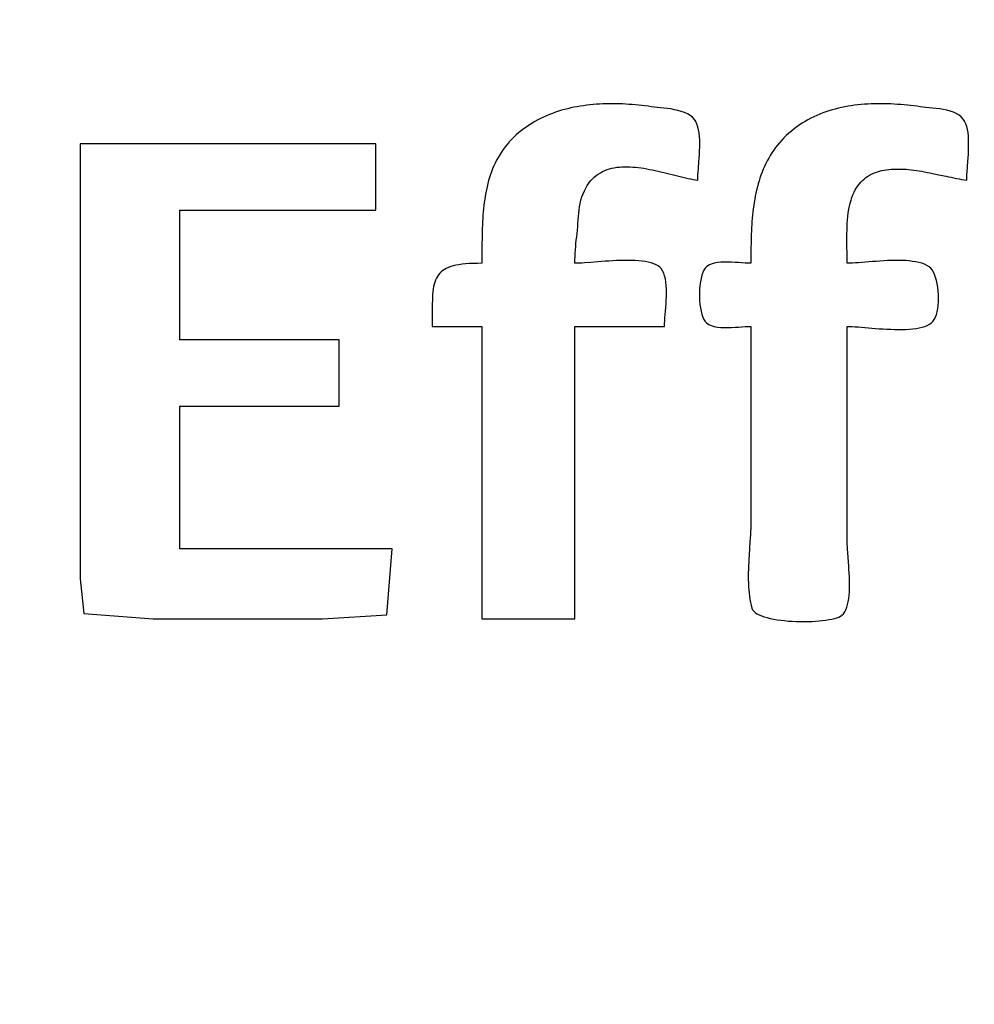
# Model space of a CAD drawing. Header units: inches. Extents: x 0 to 16, y 0 to 10.
# Tile 11 of 37: x 13.707 to 13.831, y 1.259 to 1.386. Entities that reach past the tile are written whole.
import ezdxf

# ---------------------------------------------------------------- set-up
doc = ezdxf.new("R2010")
doc.units = ezdxf.units.IN
doc.header["$LTSCALE"] = 0.935
doc.header["$MEASUREMENT"] = 0
doc.layers.get('0').update_dxf_attribs({"linetype": 'CONTINUOUS'})
doc.styles.get("Standard").update_dxf_attribs({"font": 'txt', "width": 0.8})
doc.dimstyles.new('DIMSTYLE_2', dxfattribs={"dimtxt": 0.15625, "dimasz": 0.1875, "dimexe": 0.125, "dimexo": 0.0625, "dimgap": 0.039062, "dimtad": 0, "dimtih": 1, "dimtoh": 1, "dimlfac": 15.384615, "dimzin": 4, "dimdsep": 46, "dimtxsty": 'Standard', "dimblk": '_FILLED', "dimblk1": '_FILLED', "dimblk2": '_FILLED', "dimcen": 0.09, "dimazin": 1, "dimtfac": 1, "dimtofl": 0, "dimtmove": 0, "dimatfit": 3, "dimldrblk": '_FILLED', "dimfxl": 1, "dimtolj": 1, "dimtzin": 4, "dimarcsym": 0})

# ---------------------------------------------------------------- blocks, each defined once
blk = doc.blocks.new('*D15')
at = {"color": 2, "linetype": 'Continuous', "transparency": 16777216}
for p, q in [((11.64229, 3.47656), (11.6699, 3.47656)), ((11.6699, 3.47656), (11.75016, 2.93135)), ((11.75016, 2.93135), (13.1578, 2.93135))]:
    blk.add_line(p, q, dxfattribs=at)
at = {"color": 2, "linetype": 'Continuous', "transparency": 16777216, "insert": (13.23592, 3.00948), "char_height": 0.15625, "width": 0.625, "attachment_point": 1, "line_spacing_factor": 0.9}
blk.add_mtext('34.12', dxfattribs=at)
blk = doc.blocks.new('_FILLED')
at = {"color": 0, "linetype": 'ByBlock'}
blk.add_solid([(0, 0), (-1, 0.16667), (-1, -0.16667)], dxfattribs=at)
blk = doc.blocks.new('*D17')
at = {"color": 2, "linetype": 'Continuous', "transparency": 16777216}
for p, q in [((11.43921, 3.50789), (11.73147, 3.50789)), ((11.73147, 3.50789), (11.77388, 3.17282)), ((11.77388, 3.17282), (13.1578, 3.17282))]:
    blk.add_line(p, q, dxfattribs=at)
at = {"color": 2, "linetype": 'Continuous', "transparency": 16777216, "insert": (13.23592, 3.25095), "char_height": 0.15625, "width": 0.625, "attachment_point": 1, "line_spacing_factor": 0.9}
blk.add_mtext('34.60', dxfattribs=at)
blk = doc.blocks.new('*D18')
at = {"color": 2, "linetype": 'Continuous', "transparency": 16777216}
for p, q in [((11.33237, 3.51328), (11.47623, 3.87407)), ((11.47623, 3.87407), (13.1578, 3.87407)), ((11.27103, 3.51328), (11.33237, 3.51328))]:
    blk.add_line(p, q, dxfattribs=at)
at = {"color": 2, "linetype": 'Continuous', "transparency": 16777216, "insert": (13.23592, 3.9522), "char_height": 0.15625, "width": 0.625, "attachment_point": 1, "line_spacing_factor": 0.9}
blk.add_mtext('34.69', dxfattribs=at)
blk = doc.blocks.new('*D19')
at = {"color": 2, "linetype": 'Continuous', "transparency": 16777216}
blk.add_line((11.85891, 3.50959), (13.1578, 3.50959), dxfattribs=at)
at = {"color": 2, "linetype": 'Continuous', "transparency": 16777216, "insert": (13.23592, 3.58772), "char_height": 0.15625, "width": 0.625, "attachment_point": 1, "line_spacing_factor": 0.9}
blk.add_mtext('34.63', dxfattribs=at)

msp = doc.modelspace()

# ---------------------------------------------------------------- linework, layer by layer
at = {"color": 2, "linetype": 'Continuous'}
for p, q in [((13.77829, 1.37495), (13.77789, 1.37485)), ((13.7787, 1.37505), (13.77829, 1.37495)), ((13.77911, 1.37513), (13.7787, 1.37505)), ((13.77952, 1.37521), (13.77911, 1.37513)), ((13.77993, 1.37528), (13.77952, 1.37521)), ((13.78035, 1.37534), (13.77993, 1.37528)), ((13.78076, 1.3754), (13.78035, 1.37534)), ((13.78118, 1.37545), (13.78076, 1.3754)), ((13.7816, 1.37549), (13.78118, 1.37545)), ((13.78202, 1.37552), (13.7816, 1.37549)), ((13.78244, 1.37555), (13.78202, 1.37552)), ((13.78286, 1.37557), (13.78244, 1.37555)), ((13.78328, 1.37558), (13.78286, 1.37557)), ((13.78371, 1.37559), (13.78328, 1.37558)), ((13.78413, 1.37559), (13.78371, 1.37559)), ((13.78455, 1.37558), (13.78413, 1.37559)), ((13.78498, 1.37557), (13.78455, 1.37558)), ((13.7854, 1.37556), (13.78498, 1.37557)), ((13.78582, 1.37553), (13.7854, 1.37556)), ((13.78624, 1.37551), (13.78582, 1.37553)), ((13.78666, 1.37548), (13.78624, 1.37551)), ((13.78708, 1.37544), (13.78666, 1.37548)), ((13.78749, 1.3754), (13.78708, 1.37544)), ((13.78791, 1.37536), (13.78749, 1.3754)), ((13.78832, 1.37531), (13.78791, 1.37536)), ((13.78874, 1.37526), (13.78832, 1.37531)), ((13.78915, 1.3752), (13.78874, 1.37526)), ((13.78951, 1.37516), (13.78915, 1.3752)), ((13.7899, 1.37512), (13.78951, 1.37516)), ((13.79032, 1.37507), (13.7899, 1.37512)), ((13.79077, 1.37503), (13.79032, 1.37507)), ((13.79122, 1.37497), (13.79077, 1.37503)), ((13.79168, 1.37491), (13.79122, 1.37497)), ((13.79214, 1.37482), (13.79168, 1.37491)), ((13.81303, 1.3749), (13.81262, 1.37479)), ((13.81344, 1.37501), (13.81303, 1.3749)), ((13.81385, 1.3751), (13.81344, 1.37501)), ((13.81427, 1.37519), (13.81385, 1.3751)), ((13.81469, 1.37526), (13.81427, 1.37519)), ((13.81511, 1.37533), (13.81469, 1.37526)), ((13.81554, 1.37539), (13.81511, 1.37533)), ((13.81596, 1.37544), (13.81554, 1.37539)), ((13.81639, 1.37549), (13.81596, 1.37544)), ((13.81682, 1.37552), (13.81639, 1.37549)), ((13.81725, 1.37555), (13.81682, 1.37552)), ((13.81768, 1.37557), (13.81725, 1.37555)), ((13.81811, 1.37558), (13.81768, 1.37557)), ((13.81854, 1.37559), (13.81811, 1.37558)), ((13.81897, 1.37559), (13.81854, 1.37559)), ((13.8194, 1.37559), (13.81897, 1.37559)), ((13.81983, 1.37558), (13.8194, 1.37559)), ((13.82026, 1.37556), (13.81983, 1.37558)), ((13.82069, 1.37554), (13.82026, 1.37556)), ((13.82112, 1.37551), (13.82069, 1.37554)), ((13.82154, 1.37548), (13.82112, 1.37551)), ((13.82197, 1.37545), (13.82154, 1.37548)), ((13.82239, 1.3754), (13.82197, 1.37545)), ((13.82281, 1.37536), (13.82239, 1.3754)), ((13.82323, 1.37531), (13.82281, 1.37536)), ((13.82365, 1.37526), (13.82323, 1.37531)), ((13.82406, 1.3752), (13.82365, 1.37526)), ((13.82442, 1.37516), (13.82406, 1.3752)), ((13.82481, 1.37512), (13.82442, 1.37516)), ((13.82567, 1.37503), (13.82481, 1.37512)), ((13.82613, 1.37498), (13.82567, 1.37503)), ((13.82659, 1.37492), (13.82613, 1.37498)), ((13.82705, 1.37484), (13.82659, 1.37492)), ((13.77478, 1.37368), (13.77441, 1.37349)), ((13.77515, 1.37386), (13.77478, 1.37368)), ((13.77553, 1.37403), (13.77515, 1.37386)), ((13.77592, 1.37419), (13.77553, 1.37403)), ((13.77631, 1.37434), (13.77592, 1.37419)), ((13.7767, 1.37448), (13.77631, 1.37434)), ((13.77709, 1.37461), (13.7767, 1.37448)), ((13.77749, 1.37474), (13.77709, 1.37461)), ((13.77789, 1.37485), (13.77749, 1.37474)), ((13.79259, 1.37473), (13.79214, 1.37482)), ((13.79303, 1.3746), (13.79259, 1.37473)), ((13.79344, 1.37446), (13.79303, 1.3746)), ((13.79383, 1.37428), (13.79344, 1.37446)), ((13.79418, 1.37408), (13.79383, 1.37428)), ((13.79448, 1.37383), (13.79418, 1.37408)), ((13.79474, 1.37355), (13.79448, 1.37383)), ((13.80986, 1.37371), (13.80948, 1.37351)), ((13.81024, 1.3739), (13.80986, 1.37371)), ((13.81063, 1.37407), (13.81024, 1.3739)), ((13.81102, 1.37424), (13.81063, 1.37407)), ((13.81141, 1.37439), (13.81102, 1.37424)), ((13.81181, 1.37453), (13.81141, 1.37439)), ((13.81221, 1.37467), (13.81181, 1.37453)), ((13.81262, 1.37479), (13.81221, 1.37467)), ((13.82751, 1.37475), (13.82705, 1.37484)), ((13.82795, 1.37463), (13.82751, 1.37475)), ((13.82837, 1.37449), (13.82795, 1.37463)), ((13.82875, 1.37432), (13.82837, 1.37449)), ((13.8291, 1.37412), (13.82875, 1.37432)), ((13.8294, 1.37389), (13.8291, 1.37412)), ((13.82965, 1.37361), (13.8294, 1.37389)), ((13.82983, 1.37332), (13.82965, 1.37361)), ((13.77262, 1.37237), (13.77228, 1.37211)), ((13.77297, 1.37261), (13.77262, 1.37237)), ((13.77332, 1.37285), (13.77297, 1.37261)), ((13.77368, 1.37307), (13.77332, 1.37285)), ((13.77404, 1.37329), (13.77368, 1.37307)), ((13.77441, 1.37349), (13.77404, 1.37329)), ((13.79492, 1.37327), (13.79474, 1.37355)), ((13.79507, 1.37295), (13.79492, 1.37327)), ((13.79519, 1.37259), (13.79507, 1.37295)), ((13.79528, 1.37221), (13.79519, 1.37259)), ((13.80768, 1.37233), (13.80733, 1.37205)), ((13.80803, 1.37259), (13.80768, 1.37233)), ((13.80839, 1.37284), (13.80803, 1.37259)), ((13.80875, 1.37308), (13.80839, 1.37284)), ((13.80911, 1.3733), (13.80875, 1.37308)), ((13.80948, 1.37351), (13.80911, 1.3733)), ((13.82998, 1.373), (13.82983, 1.37332)), ((13.8301, 1.37264), (13.82998, 1.373)), ((13.8302, 1.37225), (13.8301, 1.37264)), ((13.77129, 1.37125), (13.77098, 1.37094)), ((13.77161, 1.37154), (13.77129, 1.37125)), ((13.77194, 1.37184), (13.77161, 1.37154)), ((13.77228, 1.37211), (13.77194, 1.37184)), ((13.79535, 1.3718), (13.79528, 1.37221)), ((13.7954, 1.37136), (13.79535, 1.3718)), ((13.79543, 1.37091), (13.7954, 1.37136)), ((13.80637, 1.37117), (13.80608, 1.37086)), ((13.80667, 1.37147), (13.80637, 1.37117)), ((13.807, 1.37176), (13.80667, 1.37147)), ((13.80733, 1.37205), (13.807, 1.37176)), ((13.83027, 1.37184), (13.8302, 1.37225)), ((13.83031, 1.3714), (13.83027, 1.37184)), ((13.83034, 1.37095), (13.83031, 1.3714)), ((13.75337, 1.3704), (13.71501, 1.3704)), ((13.71501, 1.3704), (13.71501, 1.31394)), ((13.75337, 1.36178), (13.75337, 1.3704)), ((13.77016, 1.36998), (13.76991, 1.36964)), ((13.77042, 1.37031), (13.77016, 1.36998)), ((13.77069, 1.37063), (13.77042, 1.37031)), ((13.77098, 1.37094), (13.77069, 1.37063)), ((13.79542, 1.3695), (13.79543, 1.36998)), ((13.79544, 1.37045), (13.79543, 1.37091)), ((13.79543, 1.36998), (13.79544, 1.37045)), ((13.80528, 1.3699), (13.80504, 1.36956)), ((13.80553, 1.37022), (13.80528, 1.3699)), ((13.8058, 1.37054), (13.80553, 1.37022)), ((13.80608, 1.37086), (13.8058, 1.37054)), ((13.83035, 1.37048), (13.83034, 1.37095)), ((13.83034, 1.36952), (13.83035, 1.37001)), ((13.83035, 1.37001), (13.83035, 1.37048)), ((13.76925, 1.36861), (13.76906, 1.36825)), ((13.76946, 1.36896), (13.76925, 1.36861)), ((13.76968, 1.3693), (13.76946, 1.36896)), ((13.76991, 1.36964), (13.76968, 1.3693)), ((13.79533, 1.36808), (13.79537, 1.36854)), ((13.79537, 1.36854), (13.7954, 1.36902)), ((13.7954, 1.36902), (13.79542, 1.3695)), ((13.80439, 1.36853), (13.8042, 1.36818)), ((13.80459, 1.36888), (13.80439, 1.36853)), ((13.80481, 1.36922), (13.80459, 1.36888)), ((13.80504, 1.36956), (13.80481, 1.36922)), ((13.83025, 1.3681), (13.83028, 1.36857)), ((13.83028, 1.36857), (13.83031, 1.36904)), ((13.83031, 1.36904), (13.83034, 1.36952)), ((13.76871, 1.36752), (13.76855, 1.36714)), ((13.76888, 1.36789), (13.76871, 1.36752)), ((13.76906, 1.36825), (13.76888, 1.36789)), ((13.7837, 1.36714), (13.78402, 1.36723)), ((13.78402, 1.36723), (13.78434, 1.36729)), ((13.78434, 1.36729), (13.78467, 1.36734)), ((13.78467, 1.36734), (13.785, 1.36738)), ((13.785, 1.36738), (13.78534, 1.36741)), ((13.78534, 1.36741), (13.78568, 1.36742)), ((13.78568, 1.36742), (13.78603, 1.36742)), ((13.78603, 1.36742), (13.78638, 1.36741)), ((13.78638, 1.36741), (13.78674, 1.36738)), ((13.78674, 1.36738), (13.7871, 1.36735)), ((13.7871, 1.36735), (13.78746, 1.36731)), ((13.78746, 1.36731), (13.78782, 1.36726)), ((13.78782, 1.36726), (13.78819, 1.36721)), ((13.78819, 1.36721), (13.78856, 1.36714)), ((13.79526, 1.36718), (13.79533, 1.36808)), ((13.80384, 1.36745), (13.80368, 1.36708)), ((13.80401, 1.36782), (13.80384, 1.36745)), ((13.8042, 1.36818), (13.80401, 1.36782)), ((13.83015, 1.36677), (13.83025, 1.3681)), ((13.76814, 1.366), (13.76803, 1.36561)), ((13.76827, 1.36639), (13.76814, 1.366)), ((13.76841, 1.36677), (13.76827, 1.36639)), ((13.76855, 1.36714), (13.76841, 1.36677)), ((13.7815, 1.36583), (13.78174, 1.36606)), ((13.78174, 1.36606), (13.78199, 1.36627)), ((13.78199, 1.36627), (13.78225, 1.36647)), ((13.78225, 1.36647), (13.78253, 1.36664)), ((13.78253, 1.36664), (13.78281, 1.36679)), ((13.78281, 1.36679), (13.7831, 1.36693)), ((13.7831, 1.36693), (13.7834, 1.36704)), ((13.7834, 1.36704), (13.7837, 1.36714)), ((13.78856, 1.36714), (13.78893, 1.36707)), ((13.78893, 1.36707), (13.78929, 1.367)), ((13.78929, 1.367), (13.78966, 1.36692)), ((13.78966, 1.36692), (13.79003, 1.36684)), ((13.79003, 1.36684), (13.7904, 1.36675)), ((13.7904, 1.36675), (13.79113, 1.36658)), ((13.79113, 1.36658), (13.79221, 1.36631)), ((13.79221, 1.36631), (13.79256, 1.36622)), ((13.79256, 1.36622), (13.79325, 1.36605)), ((13.79325, 1.36605), (13.79359, 1.36597)), ((13.79359, 1.36597), (13.79392, 1.3659)), ((13.79518, 1.36566), (13.79519, 1.366)), ((13.79519, 1.366), (13.7952, 1.36636)), ((13.7952, 1.36636), (13.79523, 1.36676)), ((13.79523, 1.36676), (13.79526, 1.36718)), ((13.80326, 1.36595), (13.80314, 1.36557)), ((13.80339, 1.36633), (13.80326, 1.36595)), ((13.80353, 1.36671), (13.80339, 1.36633)), ((13.80368, 1.36708), (13.80353, 1.36671)), ((13.81678, 1.36582), (13.817, 1.366)), ((13.817, 1.366), (13.81723, 1.36616)), ((13.81723, 1.36616), (13.81747, 1.36631)), ((13.81747, 1.36631), (13.81772, 1.36645)), ((13.81772, 1.36645), (13.81798, 1.36657)), ((13.81798, 1.36657), (13.81824, 1.36668)), ((13.81824, 1.36668), (13.81852, 1.36677)), ((13.81852, 1.36677), (13.81879, 1.36685)), ((13.81879, 1.36685), (13.81908, 1.36692)), ((13.81908, 1.36692), (13.81937, 1.36698)), ((13.81937, 1.36698), (13.81967, 1.36703)), ((13.81967, 1.36703), (13.81997, 1.36707)), ((13.81997, 1.36707), (13.82028, 1.3671)), ((13.82028, 1.3671), (13.82059, 1.36711)), ((13.82059, 1.36711), (13.82091, 1.36712)), ((13.82091, 1.36712), (13.82123, 1.36712)), ((13.82123, 1.36712), (13.82156, 1.36712)), ((13.82156, 1.36712), (13.82188, 1.3671)), ((13.82188, 1.3671), (13.82222, 1.36708)), ((13.82222, 1.36708), (13.82255, 1.36705)), ((13.82255, 1.36705), (13.82289, 1.36701)), ((13.82289, 1.36701), (13.82323, 1.36697)), ((13.82323, 1.36697), (13.82358, 1.36692)), ((13.82358, 1.36692), (13.82392, 1.36687)), ((13.82392, 1.36687), (13.82427, 1.36682)), ((13.82427, 1.36682), (13.82462, 1.36676)), ((13.82462, 1.36676), (13.82496, 1.36669)), ((13.82496, 1.36669), (13.82531, 1.36663)), ((13.82531, 1.36663), (13.82566, 1.36656)), ((13.82566, 1.36656), (13.82671, 1.36634)), ((13.82671, 1.36634), (13.82741, 1.3662)), ((13.82741, 1.3662), (13.82775, 1.36612)), ((13.82775, 1.36612), (13.82809, 1.36605)), ((13.82809, 1.36605), (13.82877, 1.36591)), ((13.8301, 1.366), (13.83012, 1.36637)), ((13.8301, 1.36566), (13.8301, 1.366)), ((13.83012, 1.36637), (13.83015, 1.36677)), ((13.76782, 1.36482), (13.76774, 1.36442)), ((13.76792, 1.36522), (13.76782, 1.36482)), ((13.76803, 1.36561), (13.76792, 1.36522)), ((13.78046, 1.3643), (13.78065, 1.36465)), ((13.78065, 1.36465), (13.78084, 1.36498)), ((13.78084, 1.36498), (13.78105, 1.36529)), ((13.78105, 1.36529), (13.78127, 1.36557)), ((13.78127, 1.36557), (13.7815, 1.36583)), ((13.79392, 1.3659), (13.79424, 1.36583)), ((13.79424, 1.36583), (13.79456, 1.36577)), ((13.79456, 1.36577), (13.79488, 1.36571)), ((13.79488, 1.36571), (13.79518, 1.36566)), ((13.80292, 1.36479), (13.80282, 1.36439)), ((13.80302, 1.36518), (13.80292, 1.36479)), ((13.80314, 1.36557), (13.80302, 1.36518)), ((13.81563, 1.3644), (13.81579, 1.36468)), ((13.81579, 1.36468), (13.81597, 1.36494)), ((13.81597, 1.36494), (13.81616, 1.36519)), ((13.81616, 1.36519), (13.81635, 1.36541)), ((13.81635, 1.36541), (13.81656, 1.36562)), ((13.81656, 1.36562), (13.81678, 1.36582)), ((13.82877, 1.36591), (13.82911, 1.36584)), ((13.82911, 1.36584), (13.82944, 1.36578)), ((13.82944, 1.36578), (13.82977, 1.36572)), ((13.82977, 1.36572), (13.8301, 1.36566)), ((13.76758, 1.36361), (13.76752, 1.3632)), ((13.76765, 1.36402), (13.76758, 1.36361)), ((13.76774, 1.36442), (13.76765, 1.36402)), ((13.78001, 1.36308), (13.78014, 1.36351)), ((13.78014, 1.36351), (13.7803, 1.36392)), ((13.7803, 1.36392), (13.78046, 1.3643)), ((13.80265, 1.36359), (13.80257, 1.36319)), ((13.80273, 1.36399), (13.80265, 1.36359)), ((13.80282, 1.36439), (13.80273, 1.36399)), ((13.81508, 1.36308), (13.8152, 1.36344)), ((13.8152, 1.36344), (13.81533, 1.36378)), ((13.81533, 1.36378), (13.81547, 1.3641)), ((13.81547, 1.3641), (13.81563, 1.3644)), ((13.76741, 1.36238), (13.76736, 1.36196)), ((13.76746, 1.36279), (13.76741, 1.36238)), ((13.76752, 1.3632), (13.76746, 1.36279)), ((13.77977, 1.3618), (13.77983, 1.36223)), ((13.77983, 1.36223), (13.77991, 1.36266)), ((13.77991, 1.36266), (13.78001, 1.36308)), ((13.80245, 1.36238), (13.80239, 1.36197)), ((13.80251, 1.36279), (13.80245, 1.36238)), ((13.80257, 1.36319), (13.80251, 1.36279)), ((13.81479, 1.36189), (13.81487, 1.36231)), ((13.81487, 1.36231), (13.81497, 1.36271)), ((13.81497, 1.36271), (13.81508, 1.36308)), ((13.72794, 1.36178), (13.75337, 1.36178)), ((13.72794, 1.34497), (13.72794, 1.36178)), ((13.76729, 1.36113), (13.76726, 1.36071)), ((13.76732, 1.36155), (13.76729, 1.36113)), ((13.76736, 1.36196), (13.76732, 1.36155)), ((13.77966, 1.3605), (13.77969, 1.36094)), ((13.77969, 1.36094), (13.77973, 1.36137)), ((13.77973, 1.36137), (13.77977, 1.3618)), ((13.8023, 1.36114), (13.80226, 1.36073)), ((13.80234, 1.36156), (13.8023, 1.36114)), ((13.80239, 1.36197), (13.80234, 1.36156)), ((13.81462, 1.36049), (13.81466, 1.36098)), ((13.81466, 1.36098), (13.81472, 1.36144)), ((13.81472, 1.36144), (13.81479, 1.36189)), ((13.76721, 1.35988), (13.7672, 1.35946)), ((13.76723, 1.36029), (13.76721, 1.35988)), ((13.76726, 1.36071), (13.76723, 1.36029)), ((13.77946, 1.35833), (13.77959, 1.35963)), ((13.77959, 1.35963), (13.77963, 1.36007)), ((13.77963, 1.36007), (13.77966, 1.3605)), ((13.80219, 1.3599), (13.80217, 1.35948)), ((13.80222, 1.36031), (13.80219, 1.3599)), ((13.80226, 1.36073), (13.80222, 1.36031)), ((13.81456, 1.3592), (13.81457, 1.35963)), ((13.81457, 1.35963), (13.81459, 1.36006)), ((13.81459, 1.36006), (13.81462, 1.36049)), ((13.76718, 1.35862), (13.76717, 1.3582)), ((13.76719, 1.35904), (13.76718, 1.35862)), ((13.7672, 1.35946), (13.76719, 1.35904)), ((13.77941, 1.3579), (13.77946, 1.35833)), ((13.80213, 1.35864), (13.80212, 1.35822)), ((13.80215, 1.35906), (13.80213, 1.35864)), ((13.80217, 1.35948), (13.80215, 1.35906)), ((13.81455, 1.35877), (13.81456, 1.3592)), ((13.81455, 1.35834), (13.81455, 1.35877)), ((13.81455, 1.35791), (13.81455, 1.35834)), ((13.76717, 1.3582), (13.76716, 1.35736)), ((13.76716, 1.35736), (13.76716, 1.35694)), ((13.7793, 1.35662), (13.77933, 1.35705)), ((13.77933, 1.35705), (13.77937, 1.35748)), ((13.77937, 1.35748), (13.77941, 1.3579)), ((13.8021, 1.35739), (13.80209, 1.35697)), ((13.80212, 1.35822), (13.8021, 1.3578)), ((13.8021, 1.3578), (13.8021, 1.35739)), ((13.81455, 1.35704), (13.81455, 1.35791)), ((13.81457, 1.35618), (13.81455, 1.35704)), ((13.76716, 1.35694), (13.76716, 1.35653)), ((13.76716, 1.35653), (13.76716, 1.35489)), ((13.77924, 1.35532), (13.77925, 1.35576)), ((13.77925, 1.35576), (13.77927, 1.35619)), ((13.77927, 1.35619), (13.7793, 1.35662)), ((13.80209, 1.35697), (13.80208, 1.35655)), ((13.80208, 1.35655), (13.80208, 1.35572)), ((13.80208, 1.35572), (13.80208, 1.35489)), ((13.81457, 1.35575), (13.81457, 1.35618)), ((13.81458, 1.35532), (13.81457, 1.35575)), ((13.76311, 1.35445), (13.76281, 1.35434)), ((13.76344, 1.35455), (13.76311, 1.35445)), ((13.76379, 1.35463), (13.76344, 1.35455)), ((13.76417, 1.3547), (13.76379, 1.35463)), ((13.76459, 1.35476), (13.76417, 1.3547)), ((13.76504, 1.35481), (13.76459, 1.35476)), ((13.76552, 1.35484), (13.76504, 1.35481)), ((13.76603, 1.35487), (13.76552, 1.35484)), ((13.76658, 1.35488), (13.76603, 1.35487)), ((13.76716, 1.35489), (13.76658, 1.35488)), ((13.77923, 1.35489), (13.77924, 1.35532)), ((13.7795, 1.35489), (13.77923, 1.35489)), ((13.7798, 1.3549), (13.7795, 1.35489)), ((13.78013, 1.35492), (13.7798, 1.3549)), ((13.78049, 1.35495), (13.78013, 1.35492)), ((13.7813, 1.35501), (13.78049, 1.35495)), ((13.78219, 1.35508), (13.7813, 1.35501)), ((13.78266, 1.35511), (13.78219, 1.35508)), ((13.78314, 1.35515), (13.78266, 1.35511)), ((13.78363, 1.35518), (13.78314, 1.35515)), ((13.78413, 1.35521), (13.78363, 1.35518)), ((13.78463, 1.35523), (13.78413, 1.35521)), ((13.78513, 1.35525), (13.78463, 1.35523)), ((13.78562, 1.35526), (13.78513, 1.35525)), ((13.78611, 1.35526), (13.78562, 1.35526)), ((13.78659, 1.35525), (13.78611, 1.35526)), ((13.78706, 1.35523), (13.78659, 1.35525)), ((13.78752, 1.3552), (13.78706, 1.35523)), ((13.78795, 1.35516), (13.78752, 1.3552)), ((13.78837, 1.3551), (13.78795, 1.35516)), ((13.78876, 1.35502), (13.78837, 1.3551)), ((13.78912, 1.35493), (13.78876, 1.35502)), ((13.78946, 1.35483), (13.78912, 1.35493)), ((13.78976, 1.3547), (13.78946, 1.35483)), ((13.79002, 1.35455), (13.78976, 1.3547)), ((13.79025, 1.35439), (13.79002, 1.35455)), ((13.7963, 1.35444), (13.79612, 1.35426)), ((13.7966, 1.35464), (13.7963, 1.35444)), ((13.79694, 1.35479), (13.7966, 1.35464)), ((13.79732, 1.3549), (13.79694, 1.35479)), ((13.79774, 1.35497), (13.79732, 1.3549)), ((13.79817, 1.35502), (13.79774, 1.35497)), ((13.79863, 1.35504), (13.79817, 1.35502)), ((13.79909, 1.35504), (13.79863, 1.35504)), ((13.79956, 1.35503), (13.79909, 1.35504)), ((13.80003, 1.35501), (13.79956, 1.35503)), ((13.80048, 1.35498), (13.80003, 1.35501)), ((13.80092, 1.35494), (13.80048, 1.35498)), ((13.80134, 1.35492), (13.80092, 1.35494)), ((13.80173, 1.35489), (13.80134, 1.35492)), ((13.80208, 1.35489), (13.80173, 1.35489)), ((13.81458, 1.35489), (13.81458, 1.35532)), ((13.81492, 1.35489), (13.81458, 1.35489)), ((13.81528, 1.35491), (13.81492, 1.35489)), ((13.81567, 1.35493), (13.81528, 1.35491)), ((13.81607, 1.35495), (13.81567, 1.35493)), ((13.8165, 1.35499), (13.81607, 1.35495)), ((13.81787, 1.3551), (13.8165, 1.35499)), ((13.81835, 1.35513), (13.81787, 1.3551)), ((13.81883, 1.35517), (13.81835, 1.35513)), ((13.81932, 1.3552), (13.81883, 1.35517)), ((13.81981, 1.35523), (13.81932, 1.3552)), ((13.8203, 1.35524), (13.81981, 1.35523)), ((13.82078, 1.35526), (13.8203, 1.35524)), ((13.82126, 1.35526), (13.82078, 1.35526)), ((13.82173, 1.35525), (13.82126, 1.35526)), ((13.8222, 1.35523), (13.82173, 1.35525)), ((13.82264, 1.35519), (13.8222, 1.35523)), ((13.82308, 1.35514), (13.82264, 1.35519)), ((13.82349, 1.35507), (13.82308, 1.35514)), ((13.82389, 1.35499), (13.82349, 1.35507)), ((13.82426, 1.35489), (13.82389, 1.35499)), ((13.82461, 1.35476), (13.82426, 1.35489)), ((13.82493, 1.35461), (13.82461, 1.35476)), ((13.82522, 1.35444), (13.82493, 1.35461)), ((13.82542, 1.35427), (13.82522, 1.35444)), ((13.76137, 1.35318), (13.76124, 1.35295)), ((13.76151, 1.35339), (13.76137, 1.35318)), ((13.76167, 1.35359), (13.76151, 1.35339)), ((13.76185, 1.35377), (13.76167, 1.35359)), ((13.76206, 1.35394), (13.76185, 1.35377)), ((13.76228, 1.35409), (13.76206, 1.35394)), ((13.76253, 1.35422), (13.76228, 1.35409)), ((13.76281, 1.35434), (13.76253, 1.35422)), ((13.79043, 1.3542), (13.79025, 1.35439)), ((13.79061, 1.35392), (13.79043, 1.3542)), ((13.79076, 1.3536), (13.79061, 1.35392)), ((13.79088, 1.35324), (13.79076, 1.3536)), ((13.79097, 1.35285), (13.79088, 1.35324)), ((13.7957, 1.35333), (13.7956, 1.35293)), ((13.79582, 1.35369), (13.7957, 1.35333)), ((13.79596, 1.354), (13.79582, 1.35369)), ((13.79612, 1.35426), (13.79596, 1.354)), ((13.82561, 1.35404), (13.82542, 1.35427)), ((13.82578, 1.35375), (13.82561, 1.35404)), ((13.82593, 1.35342), (13.82578, 1.35375)), ((13.82606, 1.35305), (13.82593, 1.35342)), ((13.76096, 1.35216), (13.76089, 1.35186)), ((13.76104, 1.35244), (13.76096, 1.35216)), ((13.76113, 1.3527), (13.76104, 1.35244)), ((13.76124, 1.35295), (13.76113, 1.3527)), ((13.79104, 1.35243), (13.79097, 1.35285)), ((13.79108, 1.35199), (13.79104, 1.35243)), ((13.79111, 1.35153), (13.79108, 1.35199)), ((13.79546, 1.35202), (13.79542, 1.35154)), ((13.79552, 1.35249), (13.79546, 1.35202)), ((13.7956, 1.35293), (13.79552, 1.35249)), ((13.82617, 1.35265), (13.82606, 1.35305)), ((13.82626, 1.35222), (13.82617, 1.35265)), ((13.82634, 1.35177), (13.82626, 1.35222)), ((13.76076, 1.35085), (13.76073, 1.35047)), ((13.76079, 1.35121), (13.76076, 1.35085)), ((13.76084, 1.35154), (13.76079, 1.35121)), ((13.76089, 1.35186), (13.76084, 1.35154)), ((13.7911, 1.35058), (13.79111, 1.35106)), ((13.79111, 1.35106), (13.79111, 1.35153)), ((13.79542, 1.35154), (13.7954, 1.35104)), ((13.7954, 1.35104), (13.7954, 1.35054)), ((13.82639, 1.35131), (13.82634, 1.35177)), ((13.82642, 1.35084), (13.82639, 1.35131)), ((13.82643, 1.35037), (13.82642, 1.35084)), ((13.76072, 1.35008), (13.7607, 1.34966)), ((13.7607, 1.34966), (13.7607, 1.34922)), ((13.76073, 1.35047), (13.76072, 1.35008)), ((13.79103, 1.34914), (13.79106, 1.34961)), ((13.79106, 1.34961), (13.79109, 1.35009)), ((13.79109, 1.35009), (13.7911, 1.35058)), ((13.7954, 1.35054), (13.79542, 1.35004)), ((13.79542, 1.35004), (13.79546, 1.34956)), ((13.79546, 1.34956), (13.79552, 1.34909)), ((13.82633, 1.34902), (13.82639, 1.34945)), ((13.82639, 1.34945), (13.82642, 1.3499)), ((13.82642, 1.3499), (13.82643, 1.35037)), ((13.7607, 1.34922), (13.76069, 1.34876)), ((13.76069, 1.34876), (13.76069, 1.34828)), ((13.76069, 1.34828), (13.7607, 1.34725)), ((13.79092, 1.3478), (13.79095, 1.34822)), ((13.79095, 1.34822), (13.79099, 1.34867)), ((13.79099, 1.34867), (13.79103, 1.34914)), ((13.79552, 1.34909), (13.7956, 1.34866)), ((13.7956, 1.34866), (13.7957, 1.34825)), ((13.7957, 1.34825), (13.79582, 1.34789)), ((13.82603, 1.34788), (13.82616, 1.34822)), ((13.82616, 1.34822), (13.82626, 1.3486)), ((13.82626, 1.3486), (13.82633, 1.34902)), ((13.7607, 1.34725), (13.7607, 1.3467)), ((13.79087, 1.3467), (13.79088, 1.34703)), ((13.79088, 1.34703), (13.7909, 1.3474)), ((13.7909, 1.3474), (13.79092, 1.3478)), ((13.79582, 1.34789), (13.79596, 1.34758)), ((13.79596, 1.34758), (13.79612, 1.34733)), ((13.79612, 1.34733), (13.7963, 1.34714)), ((13.7963, 1.34714), (13.7966, 1.34695)), ((13.7966, 1.34695), (13.79694, 1.3468)), ((13.79694, 1.3468), (13.79732, 1.34669)), ((13.82466, 1.34669), (13.82498, 1.34682)), ((13.82498, 1.34682), (13.82527, 1.34697)), ((13.82527, 1.34697), (13.82553, 1.34714)), ((13.82553, 1.34714), (13.82572, 1.34733)), ((13.82572, 1.34733), (13.82589, 1.34758)), ((13.82589, 1.34758), (13.82603, 1.34788)), ((13.7607, 1.3467), (13.76716, 1.3467)), ((13.76716, 1.3467), (13.76716, 1.30876)), ((13.77923, 1.3467), (13.79087, 1.3467)), ((13.77923, 1.30876), (13.77923, 1.3467)), ((13.79732, 1.34669), (13.79774, 1.34661)), ((13.79774, 1.34661), (13.79817, 1.34657)), ((13.79817, 1.34657), (13.79863, 1.34654)), ((13.79863, 1.34654), (13.79909, 1.34654)), ((13.79909, 1.34654), (13.79956, 1.34655)), ((13.79956, 1.34655), (13.80003, 1.34658)), ((13.80003, 1.34658), (13.80048, 1.34661)), ((13.80048, 1.34661), (13.80092, 1.34664)), ((13.80092, 1.34664), (13.80134, 1.34667)), ((13.80134, 1.34667), (13.80173, 1.34669)), ((13.80173, 1.34669), (13.80208, 1.3467)), ((13.80208, 1.3467), (13.80208, 1.3217)), ((13.81458, 1.3467), (13.81489, 1.34669)), ((13.81458, 1.31868), (13.81458, 1.3467)), ((13.81489, 1.34669), (13.81523, 1.34668)), ((13.81523, 1.34668), (13.8156, 1.34666)), ((13.8156, 1.34666), (13.81599, 1.34663)), ((13.81599, 1.34663), (13.81685, 1.34656)), ((13.81685, 1.34656), (13.81826, 1.34644)), ((13.81826, 1.34644), (13.81875, 1.3464)), ((13.81875, 1.3464), (13.81924, 1.34637)), ((13.81924, 1.34637), (13.81974, 1.34634)), ((13.81974, 1.34634), (13.82024, 1.34632)), ((13.82024, 1.34632), (13.82074, 1.3463)), ((13.82074, 1.3463), (13.82124, 1.34629)), ((13.82124, 1.34629), (13.82172, 1.34629)), ((13.82172, 1.34629), (13.8222, 1.3463)), ((13.8222, 1.3463), (13.82266, 1.34633)), ((13.82266, 1.34633), (13.8231, 1.34637)), ((13.8231, 1.34637), (13.82353, 1.34642)), ((13.82353, 1.34642), (13.82393, 1.34649)), ((13.82393, 1.34649), (13.82431, 1.34658)), ((13.82431, 1.34658), (13.82466, 1.34669)), ((13.74863, 1.34497), (13.72794, 1.34497)), ((13.74863, 1.33635), (13.74863, 1.34497)), ((13.72794, 1.33635), (13.74863, 1.33635)), ((13.72794, 1.31782), (13.72794, 1.33635)), ((13.80208, 1.3217), (13.80207, 1.3213)), ((13.80207, 1.3213), (13.80207, 1.3209)), ((13.80203, 1.32007), (13.80201, 1.31965)), ((13.80205, 1.32049), (13.80203, 1.32007)), ((13.80207, 1.3209), (13.80205, 1.32049)), ((13.80195, 1.31878), (13.80184, 1.31699)), ((13.80201, 1.31965), (13.80195, 1.31878)), ((13.81458, 1.31841), (13.81458, 1.31868)), ((13.75552, 1.31782), (13.72794, 1.31782)), ((13.75483, 1.30927), (13.75552, 1.31782)), ((13.8146, 1.31809), (13.81458, 1.31841)), ((13.81462, 1.31775), (13.8146, 1.31809)), ((13.81465, 1.31737), (13.81462, 1.31775)), ((13.81475, 1.31609), (13.81465, 1.31737)), ((13.80181, 1.31654), (13.80179, 1.31608)), ((13.80184, 1.31699), (13.80181, 1.31654)), ((13.81478, 1.31563), (13.81475, 1.31609)), ((13.80175, 1.31518), (13.80174, 1.31472)), ((13.80177, 1.31563), (13.80175, 1.31518)), ((13.80179, 1.31608), (13.80177, 1.31563)), ((13.81481, 1.31515), (13.81478, 1.31563)), ((13.81484, 1.31467), (13.81481, 1.31515)), ((13.71501, 1.31394), (13.71545, 1.30946)), ((13.80174, 1.31472), (13.80174, 1.31428)), ((13.80174, 1.31428), (13.80174, 1.31383)), ((13.80174, 1.31383), (13.80175, 1.31339)), ((13.81486, 1.31418), (13.81484, 1.31467)), ((13.81487, 1.31369), (13.81486, 1.31418)), ((13.81488, 1.31321), (13.81487, 1.31369)), ((13.80175, 1.31339), (13.80177, 1.31296)), ((13.80177, 1.31296), (13.8018, 1.31253)), ((13.8018, 1.31253), (13.80184, 1.3121)), ((13.81483, 1.31182), (13.81486, 1.31227)), ((13.81486, 1.31227), (13.81487, 1.31273)), ((13.81487, 1.31273), (13.81488, 1.31321)), ((13.80184, 1.3121), (13.80189, 1.31169)), ((13.80189, 1.31169), (13.80195, 1.31128)), ((13.80195, 1.31128), (13.80202, 1.31088)), ((13.81472, 1.31097), (13.81478, 1.31138)), ((13.81478, 1.31138), (13.81483, 1.31182)), ((13.80202, 1.31088), (13.80211, 1.3105)), ((13.80211, 1.3105), (13.80222, 1.31012)), ((13.80222, 1.31012), (13.8023, 1.30993)), ((13.8023, 1.30993), (13.80244, 1.30974)), ((13.80244, 1.30974), (13.80263, 1.30957)), ((13.81426, 1.30964), (13.81441, 1.30992)), ((13.81441, 1.30992), (13.81453, 1.31024)), ((13.81453, 1.31024), (13.81463, 1.31059)), ((13.81463, 1.31059), (13.81472, 1.31097)), ((13.71545, 1.30946), (13.72449, 1.30876)), ((13.72449, 1.30876), (13.74647, 1.30876)), ((13.74647, 1.30876), (13.75483, 1.30927)), ((13.76716, 1.30876), (13.77923, 1.30876)), ((13.80263, 1.30957), (13.80286, 1.30941)), ((13.80286, 1.30941), (13.80314, 1.30927)), ((13.80314, 1.30927), (13.80345, 1.30913)), ((13.80345, 1.30913), (13.8038, 1.30901)), ((13.8038, 1.30901), (13.80418, 1.3089)), ((13.80418, 1.3089), (13.80458, 1.3088)), ((13.80458, 1.3088), (13.80502, 1.30871)), ((13.80502, 1.30871), (13.80547, 1.30863)), ((13.80547, 1.30863), (13.80595, 1.30856)), ((13.80595, 1.30856), (13.80643, 1.30851)), ((13.80643, 1.30851), (13.80693, 1.30846)), ((13.80693, 1.30846), (13.80744, 1.30843)), ((13.80744, 1.30843), (13.80795, 1.30841)), ((13.80998, 1.30841), (13.81046, 1.30844)), ((13.81046, 1.30844), (13.81093, 1.30847)), ((13.81093, 1.30847), (13.81138, 1.30852)), ((13.81138, 1.30852), (13.81181, 1.30857)), ((13.81181, 1.30857), (13.81221, 1.30864)), ((13.81221, 1.30864), (13.81258, 1.30871)), ((13.81258, 1.30871), (13.81292, 1.30879)), ((13.81292, 1.30879), (13.81322, 1.30888)), ((13.81322, 1.30888), (13.81349, 1.30898)), ((13.81349, 1.30898), (13.81371, 1.30909)), ((13.81371, 1.30909), (13.81389, 1.30921)), ((13.81389, 1.30921), (13.81409, 1.3094)), ((13.81409, 1.3094), (13.81426, 1.30964)), ((13.80795, 1.30841), (13.80846, 1.30839)), ((13.80846, 1.30839), (13.80897, 1.30839)), ((13.80897, 1.30839), (13.80948, 1.3084)), ((13.80948, 1.3084), (13.80998, 1.30841))]:
    msp.add_line(p, q, dxfattribs=at)

# ---------------------------------------------------------------- dimensions: what is measured, and where the dimension line sits
for feature_location, offset, origin, picture, middle in [((11.27103, 3.51328), (1.88676, 0.36079), (11.27261, 1.25872), '*D18', (13.54842, 3.87407)), ((11.85891, 3.50959), (1.29889, 0), (11.79641, 1.25872), '*D19', (13.55233, 3.50959)), ((11.43921, 3.50789), (1.71859, -0.33507), (11.37671, 1.25872), '*D17', (13.54842, 3.17282)), ((11.64229, 3.47656), (1.51551, -0.54521), (12.9981, 1.25872), '*D15', (13.54842, 2.93135))]:
    dim = msp.add_ordinate_dim(feature_location=feature_location, offset=offset, dtype=0, origin=origin, dimstyle='DIMSTYLE_2', dxfattribs=at)
    dim.commit()
    dim.dimension.update_dxf_attribs({"geometry": picture, "text_midpoint": middle})

doc.saveas('drawing.dxf')
